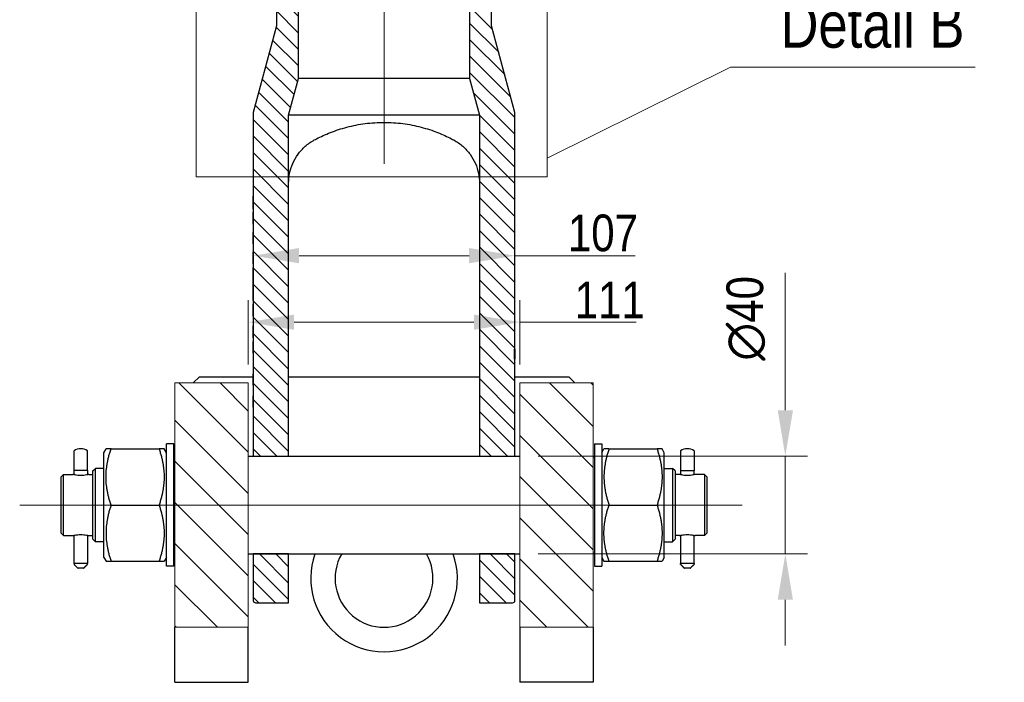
# Model space of a CAD drawing. Header units: millimetres. Extents: x 0 to 18279, y -668 to 2227.
# Tile 25 of 44: x 1829 to 2232, y 694 to 965. Entities that reach past the tile are written whole.
import ezdxf

# ---------------------------------------------------------------- set-up
doc = ezdxf.new("R2010")
doc.units = ezdxf.units.MM
doc.header["$LTSCALE"] = 7.5
for name, color, linetype, lineweight in [('Centerline (ISO)', 7, 'Continuous', 9), ('Detail Boundary (ISO)', 7, 'Continuous', 9), ('Dimension (ISO)', 7, 'Continuous', 9), ('Hatch (ISO)', 7, 'Continuous', 9), ('Visible (ISO)', 7, 'Continuous', 25), ('Visible Narrow (ISO)', 7, 'Continuous', 18)]:
    doc.layers.add(name, color=color, linetype=linetype, lineweight=lineweight)
doc.styles.add('Text 2_0 mm', font='ARIALN.TTF')
doc.styles.add('Text 2_5 mm', font='ARIALN.TTF')
doc.dimstyles.new('Imenco', dxfattribs={"dimscale": 7.5, "dimtxt": 2, "dimasz": 2.5, "dimexe": 1.2, "dimexo": 1, "dimgap": 0.2, "dimtad": 1, "dimrnd": 1e-08, "dimtxsty": 'Text 2_0 mm', "dimcen": 0.09, "dimdle": 10, "dimclrd": 256, "dimclre": 256, "dimclrt": 256, "dimazin": 2, "dimtfac": 1, "dimtdec": 3, "dimtmove": 0, "dimatfit": 3, "dimfxl": 1, "dimtolj": 1, "dimlwd": -1, "dimlwe": -1, "dimarcsym": 0})
pattern_1 = [(135, (0, 0), (-8.41899, -8.41899), [])]

# ---------------------------------------------------------------- blocks, each defined once
blk = doc.blocks.new('2dDetail0')
at = {"layer": 'Detail Boundary (ISO)'}
for p, q in [((272.625, 121.156), (282.627, 126.124)), ((282.627, 126.124), (295.954, 126.124))]:
    blk.add_line(p, q, dxfattribs=at)
at = {"layer": 'Detail Boundary (ISO)', "flags": 128}
blk.add_lwpolyline([(253.485, 120.146), (272.625, 120.146), (272.625, 157.396), (253.485, 157.396), (253.485, 120.146)], dxfattribs=at)
at = {"layer": 'Detail Boundary (ISO)', "insert": (285.349, 127.145), "char_height": 2.5, "attachment_point": 7, "style": 'Text 2_5 mm'}
blk.add_mtext('Detail B', dxfattribs=at)
blk = doc.blocks.new('*D40')
at = {"layer": 'Defpoints', "color": 0, "transparency": 16777216}
for p in [(2033.51, 786.81), (2142.08, 786.81), (2033.51, 746.81)]:
    blk.add_point(p, dxfattribs=at)
at = {"layer": 'Dimension (ISO)', "transparency": 16777216}
for p, q in [((2142.08, 805.56), (2142.08, 861.78)), ((2041.01, 786.81), (2151.08, 786.81)), ((2142.08, 746.81), (2142.08, 786.81)), ((2041.01, 746.81), (2151.08, 746.81)), ((2142.08, 728.06), (2142.08, 709.31))]:
    blk.add_line(p, q, dxfattribs=at)
for points in [[(2138.96, 805.56), (2145.21, 805.56), (2142.08, 786.81)], [(2138.96, 728.06), (2145.21, 728.06), (2142.08, 746.81)]]:
    blk.add_solid(points, dxfattribs=at)
at = {"layer": 'Dimension (ISO)', "transparency": 16777216, "insert": (2118.01, 825.81), "char_height": 15, "attachment_point": 1, "rotation": 90, "style": 'Text 2_0 mm'}
blk.add_mtext('\\A1;{\\fAIGDT|b0|i0;\\ln}\\fArial Narrow|b0|i0;40', dxfattribs=at)
blk = doc.blocks.new('*D41')
at = {"layer": 'Defpoints', "color": 0, "transparency": 16777216}
for p in [(2033.51, 841.61), (1922.51, 816.81), (2033.51, 816.81)]:
    blk.add_point(p, dxfattribs=at)
at = {"layer": 'Dimension (ISO)', "transparency": 16777216}
for p, q in [((1922.51, 824.31), (1922.51, 850.61)), ((2033.51, 824.31), (2033.51, 850.61)), ((1941.26, 841.61), (2014.76, 841.61)), ((2033.51, 841.61), (2081.1, 841.61))]:
    blk.add_line(p, q, dxfattribs=at)
for points in [[(1941.26, 844.73), (1941.26, 838.48), (1922.51, 841.61)], [(2014.76, 844.73), (2014.76, 838.48), (2033.51, 841.61)]]:
    blk.add_solid(points, dxfattribs=at)
at = {"layer": 'Dimension (ISO)', "transparency": 16777216, "insert": (2055.96, 858.17), "char_height": 15, "attachment_point": 1, "style": 'Text 2_0 mm'}
blk.add_mtext('\\A1;111', dxfattribs=at)
blk = doc.blocks.new('*D42')
at = {"layer": 'Defpoints', "color": 0, "transparency": 16777216}
for p in [(2031.51, 868.8), (2031.51, 854.48), (1924.51, 828.95)]:
    blk.add_point(p, dxfattribs=at)
at = {"layer": 'Dimension (ISO)', "transparency": 16777216}
for p, q in [((1924.51, 836.45), (1924.51, 877.8)), ((1943.26, 868.8), (2012.76, 868.8)), ((2031.51, 868.8), (2080.69, 868.8))]:
    blk.add_line(p, q, dxfattribs=at)
for points in [[(1943.26, 871.93), (1943.26, 865.68), (1924.51, 868.8)], [(2012.76, 871.93), (2012.76, 865.68), (2031.51, 868.8)]]:
    blk.add_solid(points, dxfattribs=at)
at = {"layer": 'Dimension (ISO)', "transparency": 16777216, "insert": (2053.18, 885.62), "char_height": 15, "attachment_point": 1, "style": 'Text 2_0 mm'}
blk.add_mtext('\\A1;107', dxfattribs=at)

msp = doc.modelspace()

# ---------------------------------------------------------------- hatches: boundary and pattern name
at = {"layer": 'Hatch (ISO)'}
h = msp.add_hatch(dxfattribs=at)
h.set_pattern_fill('ANSI31', color=256, scale=38.1, angle=90, style=0)
h.set_pattern_definition([(135, (0, 0), (-3.367596, -3.367596), [])])
edge = h.paths.add_edge_path()
edge.add_line((2031.508, 727.813), (2031.508, 746.813))
edge.add_line((2031.508, 746.813), (2017.008, 746.813))
edge.add_line((2017.008, 746.813), (2017.008, 726.813))
edge.add_line((2017.008, 726.813), (2030.508, 726.813))
edge.add_ellipse((2030.508, 727.813), major_axis=(1, 0), ratio=1, start_angle=270, end_angle=360)
edge = h.paths.add_edge_path()
edge.add_line((1939.008, 746.813), (1924.508, 746.813))
edge.add_line((1924.508, 746.813), (1924.508, 727.813))
edge.add_ellipse((1925.508, 727.813), major_axis=(0, -1), ratio=1, start_angle=270, end_angle=360)
edge.add_line((1925.508, 726.813), (1939.008, 726.813))
edge.add_line((1939.008, 726.813), (1939.008, 746.813))
edge = h.paths.add_edge_path()
edge.add_ellipse((2010.008, 1144.018), major_axis=(-0.406, 1.958), ratio=1, start_angle=78.27489, end_angle=90)
edge.add_line((2008.05, 1143.612), (2018.966, 1091.014))
edge.add_ellipse((2017.008, 1090.608), major_axis=(0, 2), ratio=1, start_angle=270, end_angle=281.72511, ccw=False)
edge.add_line((2019.008, 1090.608), (2019.008, 1086.813))
edge.add_ellipse((2017.008, 1086.813), major_axis=(2, 0), ratio=1, start_angle=270, end_angle=360, ccw=False)
edge.add_line((2017.008, 1084.813), (2009.008, 1084.813))
edge.add_ellipse((2009.008, 1083.813), major_axis=(0, 1), ratio=1, start_angle=0, end_angle=90)
edge.add_line((2008.008, 1083.813), (2008.008, 1049.813))
edge.add_line((2008.008, 1049.813), (2022.008, 997.564))
edge.add_line((2022.008, 997.564), (2022.008, 962.813))
edge.add_line((2022.008, 962.813), (2031.508, 927.358))
edge.add_line((2031.508, 927.358), (2031.508, 830.517))
edge.add_line((2031.508, 830.517), (2031.408, 830.517))
edge.add_line((2031.408, 830.517), (2031.408, 826.458))
edge.add_line((2031.408, 826.458), (2031.508, 826.458))
edge.add_line((2031.508, 826.458), (2031.508, 786.813))
edge.add_line((2031.508, 786.813), (2017.008, 786.813))
edge.add_line((2017.008, 786.813), (2017.008, 898.512))
edge.add_line((2017.008, 898.512), (2017.008, 926.313))
edge.add_line((2017.008, 926.313), (2013.008, 941.241))
edge.add_line((2013.008, 941.241), (2013.008, 992.378))
edge.add_line((2013.008, 992.378), (1988.849, 1082.541))
edge.add_ellipse((1998.508, 1085.129), major_axis=(0, -10), ratio=1, start_angle=270, end_angle=285, ccw=False)
edge.add_line((1988.508, 1085.129), (1988.508, 1094.387))
edge.add_line((1988.508, 1094.387), (1994.543, 1098.013))
edge.add_line((1994.543, 1098.013), (1994.543, 1104.363))
edge.add_line((1994.543, 1104.363), (1994.543, 1146.813))
edge.add_line((1994.543, 1146.813), (1994.764, 1147.034))
edge.add_line((1994.764, 1147.034), (1996.543, 1148.813))
edge.add_line((1996.543, 1148.813), (2001.503, 1148.813))
edge.add_line((2001.503, 1148.813), (2006.008, 1148.813))
edge.add_ellipse((2006.008, 1146.813), major_axis=(0, 2), ratio=1, start_angle=270, end_angle=360, ccw=False)
edge.add_line((2008.008, 1146.813), (2008.008, 1144.018))
edge = h.paths.add_edge_path()
edge.add_ellipse((1946.008, 1144.018), major_axis=(0, -2), ratio=1, start_angle=78.27489, end_angle=90)
edge.add_line((1948.008, 1144.018), (1948.008, 1146.813))
edge.add_ellipse((1950.008, 1146.813), major_axis=(-2, 0), ratio=1, start_angle=270, end_angle=360, ccw=False)
edge.add_line((1950.008, 1148.813), (1954.513, 1148.813))
edge.add_line((1954.513, 1148.813), (1959.473, 1148.813))
edge.add_line((1959.473, 1148.813), (1961.252, 1147.034))
edge.add_line((1961.252, 1147.034), (1961.473, 1146.813))
edge.add_line((1961.473, 1146.813), (1961.473, 1104.363))
edge.add_line((1961.473, 1104.363), (1961.473, 1098.013))
edge.add_line((1961.473, 1098.013), (1967.508, 1094.387))
edge.add_line((1967.508, 1094.387), (1967.508, 1085.129))
edge.add_ellipse((1957.508, 1085.129), major_axis=(2.588, 9.659), ratio=1, start_angle=270, end_angle=285, ccw=False)
edge.add_line((1967.167, 1082.541), (1943.008, 992.378))
edge.add_line((1943.008, 992.378), (1943.008, 941.241))
edge.add_line((1943.008, 941.241), (1939.008, 926.313))
edge.add_line((1939.008, 926.313), (1939.008, 898.512))
edge.add_line((1939.008, 898.512), (1939.008, 786.813))
edge.add_line((1939.008, 786.813), (1924.508, 786.813))
edge.add_line((1924.508, 786.813), (1924.508, 806.813))
edge.add_line((1924.508, 806.813), (1924.518, 806.813))
edge.add_line((1924.518, 806.813), (1924.518, 811.438))
edge.add_line((1924.518, 811.438), (1924.508, 811.438))
edge.add_line((1924.508, 811.438), (1924.508, 815.794))
edge.add_line((1924.508, 815.794), (1924.518, 815.794))
edge.add_line((1924.518, 815.794), (1924.518, 820.419))
edge.add_line((1924.518, 820.419), (1924.508, 820.419))
edge.add_line((1924.508, 820.419), (1924.508, 828.951))
edge.add_line((1924.508, 828.951), (1924.518, 828.951))
edge.add_line((1924.518, 828.951), (1924.518, 833.727))
edge.add_line((1924.518, 833.727), (1924.508, 833.727))
edge.add_line((1924.508, 833.727), (1924.508, 835.215))
edge.add_line((1924.508, 835.215), (1924.518, 835.215))
edge.add_line((1924.518, 835.215), (1924.518, 840.038))
edge.add_line((1924.518, 840.038), (1924.508, 840.038))
edge.add_line((1924.508, 840.038), (1924.508, 844.099))
edge.add_line((1924.508, 844.099), (1924.518, 844.099))
edge.add_line((1924.518, 844.099), (1924.518, 848.922))
edge.add_line((1924.518, 848.922), (1924.508, 848.922))
edge.add_line((1924.508, 848.922), (1924.508, 850.41))
edge.add_line((1924.508, 850.41), (1924.518, 850.41))
edge.add_line((1924.518, 850.41), (1924.518, 864.018))
edge.add_line((1924.518, 864.018), (1924.508, 864.018))
edge.add_line((1924.508, 864.018), (1924.508, 865.506))
edge.add_line((1924.508, 865.506), (1924.518, 865.506))
edge.add_line((1924.518, 865.506), (1924.518, 870.347))
edge.add_line((1924.518, 870.347), (1924.508, 870.347))
edge.add_line((1924.508, 870.347), (1924.508, 873.631))
edge.add_line((1924.508, 873.631), (1924.518, 873.631))
edge.add_line((1924.518, 873.631), (1924.518, 878.472))
edge.add_line((1924.518, 878.472), (1924.508, 878.472))
edge.add_line((1924.508, 878.472), (1924.508, 881.72))
edge.add_line((1924.508, 881.72), (1924.518, 881.72))
edge.add_line((1924.518, 881.72), (1924.518, 886.562))
edge.add_line((1924.518, 886.562), (1924.508, 886.562))
edge.add_line((1924.508, 886.562), (1924.508, 887.957))
edge.add_line((1924.508, 887.957), (1924.518, 887.957))
edge.add_line((1924.518, 887.957), (1924.518, 893.184))
edge.add_line((1924.518, 893.184), (1924.508, 893.184))
edge.add_line((1924.508, 893.184), (1924.508, 927.358))
edge.add_line((1924.508, 927.358), (1934.008, 962.813))
edge.add_line((1934.008, 962.813), (1934.008, 997.564))
edge.add_line((1934.008, 997.564), (1948.008, 1049.813))
edge.add_line((1948.008, 1049.813), (1948.008, 1083.813))
edge.add_ellipse((1947.008, 1083.813), major_axis=(1, 0), ratio=1, start_angle=0, end_angle=90)
edge.add_line((1947.008, 1084.813), (1939.008, 1084.813))
edge.add_ellipse((1939.008, 1086.813), major_axis=(0, -2), ratio=1, start_angle=270, end_angle=360, ccw=False)
edge.add_line((1937.008, 1086.813), (1937.008, 1090.608))
edge.add_ellipse((1939.008, 1090.608), major_axis=(-0.406, -1.958), ratio=1, start_angle=270, end_angle=281.72511, ccw=False)
edge.add_line((1937.05, 1091.014), (1947.966, 1143.612))
h = msp.add_hatch(dxfattribs=at)
h.set_pattern_fill('ANSI31', color=256, scale=95.25, angle=90, style=0)
h.set_pattern_definition(pattern_1)
h.paths.add_polyline_path([(1892.508, 816.813), (1892.508, 716.813), (1922.508, 716.813), (1922.508, 816.813)])
h = msp.add_hatch(dxfattribs=at)
h.set_pattern_fill('ANSI31', color=256, scale=95.25, angle=90, style=0)
h.set_pattern_definition(pattern_1)
h.paths.add_polyline_path([(2063.508, 716.813), (2063.508, 816.813), (2033.508, 816.813), (2033.508, 716.813)])

# ---------------------------------------------------------------- linework, layer by layer
at = {"layer": 'Centerline (ISO)', "linetype": 'Continuous'}
for p, q in [((1978.008, 906.354), (1978.008, 1963.563)), ((1829.041, 766.813), (2124.496, 766.813))]:
    msp.add_line(p, q, dxfattribs=at)
at = {"layer": 'Visible (ISO)'}
for p, q in [((1934.008, 997.564), (1934.008, 962.813)), ((2022.008, 962.813), (2022.008, 997.564)), ((1943.008, 941.241), (1943.008, 992.378)), ((2013.008, 992.378), (2013.008, 941.241)), ((1934.008, 962.813), (1924.508, 927.358)), ((2031.508, 927.358), (2022.008, 962.813)), ((1939.008, 926.313), (1943.008, 941.241)), ((2013.008, 941.241), (1943.008, 941.241)), ((2013.008, 941.241), (2017.008, 926.313)), ((1924.508, 927.358), (1924.508, 893.184)), ((1939.008, 898.512), (1939.008, 926.313)), ((2017.008, 926.313), (1939.008, 926.313)), ((2017.008, 926.313), (2017.008, 898.512)), ((2031.508, 830.517), (2031.508, 927.358)), ((1939.008, 786.813), (1939.008, 898.512)), ((2017.008, 898.512), (2017.008, 786.813)), ((1924.508, 893.184), (1924.518, 893.184)), ((1924.508, 887.957), (1924.508, 893.184)), ((1924.518, 893.184), (1924.518, 887.957)), ((1924.518, 887.957), (1924.508, 887.957)), ((1924.508, 887.957), (1924.508, 886.562)), ((1924.508, 886.562), (1924.518, 886.562)), ((1924.508, 881.72), (1924.508, 886.562)), ((1924.518, 886.562), (1924.518, 881.72)), ((1924.518, 881.72), (1924.508, 881.72)), ((1924.508, 881.72), (1924.508, 878.472)), ((1924.508, 878.472), (1924.518, 878.472)), ((1924.508, 873.631), (1924.508, 878.472)), ((1924.518, 878.472), (1924.518, 873.631)), ((1924.518, 873.631), (1924.508, 873.631)), ((1924.508, 873.631), (1924.508, 870.347)), ((1924.508, 870.347), (1924.518, 870.347)), ((1924.508, 865.506), (1924.508, 870.347)), ((1924.518, 870.347), (1924.518, 865.506)), ((1924.518, 865.506), (1924.508, 865.506)), ((1924.508, 865.506), (1924.508, 864.018)), ((1924.508, 864.018), (1924.518, 864.018)), ((1924.508, 859.144), (1924.508, 864.018)), ((1924.518, 864.018), (1924.518, 850.41)), ((1924.508, 850.41), (1924.508, 859.144)), ((1924.508, 859.144), (1924.518, 859.144)), ((1924.518, 850.41), (1924.508, 850.41)), ((1924.508, 850.41), (1924.508, 848.922)), ((1924.508, 848.922), (1924.518, 848.922)), ((1924.508, 844.099), (1924.508, 848.922)), ((1924.518, 848.922), (1924.518, 844.099)), ((1924.518, 844.099), (1924.508, 844.099)), ((1924.508, 844.099), (1924.508, 840.038)), ((1924.508, 840.038), (1924.518, 840.038)), ((1924.508, 835.215), (1924.508, 840.038)), ((1924.518, 840.038), (1924.518, 835.215)), ((1924.518, 835.215), (1924.508, 835.215)), ((1924.508, 835.215), (1924.508, 833.727)), ((1924.508, 833.727), (1924.518, 833.727)), ((1924.508, 828.951), (1924.508, 833.727)), ((1924.518, 833.727), (1924.518, 828.951)), ((2031.408, 826.458), (2031.408, 830.517)), ((2031.408, 830.517), (2031.508, 830.517)), ((2031.508, 830.517), (2031.508, 828.452)), ((1924.518, 828.951), (1924.508, 828.951)), ((1924.508, 828.951), (1924.508, 820.419)), ((2031.508, 826.458), (2031.408, 826.458)), ((2031.508, 828.452), (2031.508, 826.458)), ((2031.508, 786.813), (2031.508, 826.458)), ((1900.008, 816.813), (1902.508, 819.313)), ((1902.508, 819.313), (1924.508, 819.313)), ((1924.508, 820.419), (1924.518, 820.419)), ((1924.508, 815.794), (1924.508, 820.419)), ((1924.518, 820.419), (1924.518, 815.794)), ((1939.008, 819.313), (2017.008, 819.313)), ((2031.508, 819.313), (2053.508, 819.313)), ((2053.508, 819.313), (2056.008, 816.813)), ((1924.518, 815.794), (1924.508, 815.794)), ((1924.508, 815.794), (1924.508, 811.438)), ((1924.508, 811.438), (1924.518, 811.438)), ((1924.508, 806.813), (1924.508, 811.438)), ((1924.518, 811.438), (1924.518, 806.813)), ((1924.518, 806.813), (1924.508, 806.813)), ((1924.508, 806.813), (1924.508, 786.813)), ((1863.408, 788.213), (1864.332, 789.813)), ((1866.386, 789.813), (1864.332, 789.813)), ((1866.386, 789.813), (1886.03, 789.813)), ((1888.084, 789.813), (1886.03, 789.813)), ((1889.008, 788.213), (1888.084, 789.813)), ((1889.008, 741.813), (1889.008, 791.813)), ((1892.008, 791.813), (1889.008, 791.813)), ((1892.008, 741.813), (1892.008, 791.813)), ((2064.008, 791.813), (2064.008, 741.813)), ((2064.008, 791.813), (2067.008, 791.813)), ((2067.008, 791.813), (2067.008, 741.813)), ((2067.008, 788.213), (2067.932, 789.813)), ((2069.986, 789.813), (2067.932, 789.813)), ((2069.986, 789.813), (2089.63, 789.813)), ((2091.684, 789.813), (2089.63, 789.813)), ((2092.608, 788.213), (2091.684, 789.813)), ((1851.258, 780.93), (1851.258, 788.989)), ((1856.758, 780.93), (1856.758, 788.989)), ((1863.408, 745.413), (1863.408, 788.213)), ((1922.508, 786.813), (2033.508, 786.813)), ((1924.508, 786.813), (1939.008, 786.813)), ((2017.008, 786.813), (2031.508, 786.813)), ((2092.608, 745.413), (2092.608, 788.213)), ((2099.258, 788.989), (2099.258, 780.93)), ((2104.758, 788.989), (2104.758, 780.93)), ((1859.008, 780.813), (1860.008, 781.813)), ((1860.008, 751.813), (1860.008, 781.813)), ((1863.408, 781.813), (1860.008, 781.813)), ((2092.608, 781.813), (2096.008, 781.813)), ((2096.008, 781.813), (2096.008, 751.813)), ((2097.008, 780.813), (2096.008, 781.813)), ((1846.008, 778.313), (1847.008, 779.313)), ((1846.008, 755.313), (1846.008, 778.313)), ((1847.008, 754.313), (1847.008, 779.313)), ((1847.008, 779.313), (1850.758, 779.313)), ((1856.758, 780.93), (1851.258, 780.93)), ((1851.258, 779.192), (1851.258, 780.93)), ((1856.758, 780.93), (1856.758, 779.192)), ((1857.258, 779.313), (1859.008, 779.313)), ((1859.008, 752.813), (1859.008, 780.813)), ((2097.008, 780.813), (2097.008, 752.813)), ((2098.758, 779.313), (2097.008, 779.313)), ((2099.258, 780.93), (2104.758, 780.93)), ((2099.258, 780.93), (2099.258, 779.192)), ((2104.758, 779.192), (2104.758, 780.93)), ((2109.008, 779.313), (2105.258, 779.313)), ((2109.008, 779.313), (2109.008, 754.313)), ((2110.008, 778.313), (2109.008, 779.313)), ((2110.008, 778.313), (2110.008, 755.313)), ((1866.386, 766.813), (1886.03, 766.813)), ((2069.986, 766.813), (2089.63, 766.813)), ((1846.008, 755.313), (1847.008, 754.313)), ((1847.008, 754.313), (1850.758, 754.313)), ((1851.258, 742.93), (1851.258, 754.434)), ((1856.758, 754.434), (1856.758, 742.93)), ((1857.258, 754.313), (1859.008, 754.313)), ((1859.008, 752.813), (1860.008, 751.813)), ((2097.008, 752.813), (2096.008, 751.813)), ((2098.758, 754.313), (2097.008, 754.313)), ((2099.258, 754.434), (2099.258, 742.93)), ((2104.758, 742.93), (2104.758, 754.434)), ((2109.008, 754.313), (2105.258, 754.313)), ((2110.008, 755.313), (2109.008, 754.313)), ((1863.408, 751.813), (1860.008, 751.813)), ((2092.608, 751.813), (2096.008, 751.813)), ((1863.408, 745.413), (1864.332, 743.813)), ((1889.008, 745.413), (1888.084, 743.813)), ((1922.508, 746.813), (2033.508, 746.813)), ((1939.008, 746.813), (1924.508, 746.813)), ((1924.508, 746.813), (1924.508, 727.813)), ((1939.008, 726.813), (1939.008, 746.813)), ((2031.508, 746.813), (2017.008, 746.813)), ((2017.008, 746.813), (2017.008, 726.813)), ((2031.508, 727.813), (2031.508, 746.813)), ((2067.008, 745.413), (2067.932, 743.813)), ((2092.608, 745.413), (2091.684, 743.813)), ((1851.258, 742.93), (1851.258, 742.546)), ((1856.758, 742.93), (1851.258, 742.93)), ((1855.118, 740.93), (1852.898, 740.93)), ((1856.758, 742.546), (1856.758, 742.93)), ((1864.332, 743.813), (1866.386, 743.813)), ((1866.386, 743.813), (1886.03, 743.813)), ((1886.03, 743.813), (1888.084, 743.813)), ((1892.008, 741.813), (1889.008, 741.813)), ((2064.008, 741.813), (2067.008, 741.813)), ((2067.932, 743.813), (2069.986, 743.813)), ((2069.986, 743.813), (2089.63, 743.813)), ((2089.63, 743.813), (2091.684, 743.813)), ((2104.758, 742.93), (2099.258, 742.93)), ((2099.258, 742.546), (2099.258, 742.93)), ((2103.118, 740.93), (2100.898, 740.93)), ((2104.758, 742.93), (2104.758, 742.546)), ((1925.508, 726.813), (1939.008, 726.813)), ((2017.008, 726.813), (2030.508, 726.813)), ((1892.508, 694.313), (1892.508, 716.813)), ((1922.508, 694.313), (1922.508, 716.813)), ((2033.508, 716.813), (2033.508, 694.313)), ((2063.508, 716.813), (2063.508, 694.313)), ((1892.508, 694.313), (1922.508, 694.313)), ((2063.508, 694.313), (2033.508, 694.313))]:
    msp.add_line(p, q, dxfattribs=at)
for centre, radius, start, end in [((1854.008, 784.813), 5, 56.63299, 123.36701), ((2102.008, 784.813), 5, 56.63299, 123.36701), ((1892.508, 786.313), 0.5, 90, 180), ((2063.508, 786.313), 0.5, 0, 90), ((1892.508, 747.313), 0.5, 180, 270), ((1978.008, 736.813), 30, 160.52878, 19.47122), ((1978.008, 736.813), 20, 150, 30), ((2063.508, 747.313), 0.5, 270, 0), ((1925.508, 727.813), 1, 180, 270), ((2030.508, 727.813), 1, 270, 0)]:
    msp.add_arc(centre, radius, start, end, dxfattribs=at)
for points, knots in [([(1949.508, 916.112), (1949.812, 916.276), (1950.12, 916.439), (1952.112, 917.47), (1954.017, 918.353), (1958.195, 919.992), (1960.468, 920.745), (1965.254, 921.994), (1967.772, 922.49), (1972.883, 923.149), (1975.477, 923.313), (1980.539, 923.313), (1983.133, 923.149), (1988.244, 922.49), (1990.761, 921.994), (1995.547, 920.745), (1997.821, 919.992), (2001.999, 918.353), (2003.904, 917.47), (2005.896, 916.439), (2006.204, 916.276), (2006.508, 916.112)], [2.9266291, 2.9266291, 2.9266291, 2.9266291, 3.0671848, 3.0671848, 3.8265842, 3.8265842, 4.5859836, 4.5859836, 5.3453829, 5.3453829, 6.1047823, 6.1047823, 6.8641817, 6.8641817, 7.623581, 7.623581, 8.3829804, 8.3829804, 9.1423798, 9.1423798, 9.2829355, 9.2829355, 9.2829355, 9.2829355]), ([(1939.008, 898.512), (1939.008, 899.793), (1939.133, 901.131), (1939.677, 903.824), (1940.097, 905.18), (1941.243, 907.81), (1941.968, 909.086), (1943.698, 911.465), (1944.703, 912.568), (1946.857, 914.458), (1948.096, 915.35), (1949.508, 916.112)], [0, 0, 0, 0, 0.6597722, 0.6597722, 1.3195444, 1.3195444, 1.9793166, 1.9793166, 2.6390888, 2.6390888, 3.2566522, 3.2566522, 3.2566522, 3.2566522]), ([(2006.508, 916.112), (2007.92, 915.35), (2009.159, 914.458), (2011.313, 912.568), (2012.318, 911.465), (2014.048, 909.086), (2014.773, 907.81), (2015.918, 905.18), (2016.339, 903.824), (2016.883, 901.131), (2017.008, 899.793), (2017.008, 898.512)], [11.8133792, 11.8133792, 11.8133792, 11.8133792, 12.4309425, 12.4309425, 13.0907147, 13.0907147, 13.7504869, 13.7504869, 14.4102591, 14.4102591, 15.0700314, 15.0700314, 15.0700314, 15.0700314]), ([(1857.258, 779.313), (1857.258, 779.313), (1857.176, 779.291), (1856.843, 779.211), (1856.594, 779.154), (1856.019, 779.046), (1855.654, 778.988), (1854.854, 778.906), (1854.418, 778.883), (1853.598, 778.883), (1853.162, 778.906), (1852.362, 778.988), (1851.997, 779.046), (1851.422, 779.154), (1851.173, 779.211), (1850.84, 779.291), (1850.758, 779.313), (1850.758, 779.313)], [-1.4764161, -1.4764161, -1.4764161, -1.4764161, -1.35339154, -1.35339154, -1.23036698, -1.23036698, -1.10732219, -1.10732219, -0.9842774, -0.9842774, -0.86123261, -0.86123261, -0.73818782, -0.73818782, -0.61516326, -0.61516326, -0.4921387, -0.4921387, -0.4921387, -0.4921387]), ([(2105.258, 779.313), (2105.258, 779.313), (2105.176, 779.291), (2104.843, 779.211), (2104.594, 779.154), (2104.019, 779.046), (2103.654, 778.988), (2102.854, 778.906), (2102.418, 778.883), (2102.008, 778.883), (2101.598, 778.883), (2101.162, 778.906), (2100.362, 778.988), (2099.997, 779.046), (2099.422, 779.154), (2099.173, 779.211), (2098.84, 779.291), (2098.758, 779.313), (2098.758, 779.313)], [-0.4921387, -0.4921387, -0.4921387, -0.4921387, -0.36911414, -0.36911414, -0.24608958, -0.24608958, -0.12304479, -0.12304479, 0, 0, 0, 0.12304479, 0.12304479, 0.24608958, 0.24608958, 0.36911414, 0.36911414, 0.4921387, 0.4921387, 0.4921387, 0.4921387]), ([(1850.758, 754.313), (1850.758, 754.313), (1850.84, 754.335), (1851.173, 754.415), (1851.422, 754.472), (1851.997, 754.58), (1852.362, 754.638), (1853.162, 754.72), (1853.598, 754.743), (1854.418, 754.743), (1854.854, 754.72), (1855.654, 754.638), (1856.019, 754.58), (1856.594, 754.472), (1856.843, 754.415), (1857.176, 754.335), (1857.258, 754.313), (1857.258, 754.313)], [0.4921387, 0.4921387, 0.4921387, 0.4921387, 0.61516326, 0.61516326, 0.73818782, 0.73818782, 0.86123261, 0.86123261, 0.9842774, 0.9842774, 1.10732219, 1.10732219, 1.23036698, 1.23036698, 1.35339154, 1.35339154, 1.4764161, 1.4764161, 1.4764161, 1.4764161]), ([(2098.758, 754.313), (2098.758, 754.313), (2098.84, 754.335), (2099.173, 754.415), (2099.422, 754.472), (2099.997, 754.58), (2100.362, 754.638), (2101.162, 754.72), (2101.598, 754.743), (2102.008, 754.743), (2102.418, 754.743), (2102.854, 754.72), (2103.654, 754.638), (2104.019, 754.58), (2104.594, 754.472), (2104.843, 754.415), (2105.176, 754.335), (2105.258, 754.313), (2105.258, 754.313)], [-0.4921387, -0.4921387, -0.4921387, -0.4921387, -0.36911414, -0.36911414, -0.24608958, -0.24608958, -0.12304479, -0.12304479, 0, 0, 0, 0.12304479, 0.12304479, 0.24608958, 0.24608958, 0.36911414, 0.36911414, 0.4921387, 0.4921387, 0.4921387, 0.4921387])]:
    msp.add_open_spline(points, degree=3, knots=knots, dxfattribs=at)
for points, weights in [([(1866.386, 766.813), (1862.553, 778.313), (1866.386, 789.813)], [1.79331210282, 2.07073845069, 1.79331210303]), ([(1886.03, 789.813), (1889.863, 778.313), (1886.03, 766.813)], [1.85547759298, 2.14252097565, 1.8554775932]), ([(2069.986, 789.813), (2066.153, 778.313), (2069.986, 766.813)], [1.79329976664, 2.07072420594, 1.79329976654]), ([(2089.63, 789.813), (2093.463, 778.313), (2089.63, 766.813)], [1.85547759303, 2.14252097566, 1.85547759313]), ([(1866.386, 766.813), (1862.553, 755.313), (1866.386, 743.813)], [1.79329976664, 2.07072420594, 1.79329976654]), ([(1886.03, 766.813), (1889.863, 755.313), (1886.03, 743.813)], [1.85547759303, 2.14252097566, 1.85547759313]), ([(2069.986, 743.813), (2066.153, 755.313), (2069.986, 766.813)], [1.7933121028, 2.07073845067, 1.79331210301]), ([(2089.63, 766.813), (2093.463, 755.313), (2089.63, 743.813)], [1.85547759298, 2.14252097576, 1.85547759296])]:
    msp.add_rational_spline(points, weights, degree=2, dxfattribs=at)
for points, weights, knots in [([(1851.258, 742.546), (1851.559, 742.247), (1852.524, 741.29), (1852.898, 740.93)], [14.63100766, 16.2136226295, 24.7802395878, 30.9401942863], [0.60988092, 0.60988092, 0.60988092, 0.75911523, 1.43951063, 1.43951063, 1.43951063]), ([(1855.118, 740.93), (1855.321, 741.126), (1856.035, 741.827), (1856.758, 742.546)], [30.9401942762, 27.2555139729, 19.1130603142, 14.6310076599], [11.12239082, 11.12239082, 11.12239082, 11.52938075, 11.95202053, 11.95202053, 11.95202053]), ([(2099.258, 742.546), (2099.981, 741.827), (2100.695, 741.126), (2100.898, 740.93)], [14.6310076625, 19.1130603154, 27.2555139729, 30.9401942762], [-11.95202053, -11.95202053, -11.95202053, -11.52938075, -11.12239082, -11.12239082, -11.12239082]), ([(2103.118, 740.93), (2103.491, 741.29), (2104.457, 742.247), (2104.758, 742.546)], [30.9401942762, 24.7802395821, 16.2136226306, 14.6310076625], [-1.43951063, -1.43951063, -1.43951063, -0.75911523, -0.60988092, -0.60988092, -0.60988092])]:
    msp.add_rational_spline(points, weights, degree=2, knots=knots, dxfattribs=at)
at = {"layer": 'Visible Narrow (ISO)'}
for p, q in [((1892.508, 816.813), (1892.508, 716.813)), ((1922.508, 816.813), (1892.508, 816.813)), ((1922.508, 716.813), (1922.508, 816.813)), ((2063.508, 816.813), (2033.508, 816.813)), ((2033.508, 816.813), (2033.508, 716.813)), ((2063.508, 716.813), (2063.508, 816.813)), ((1892.508, 716.813), (1922.508, 716.813)), ((2033.508, 716.813), (2063.508, 716.813))]:
    msp.add_line(p, q, dxfattribs=at)

# ---------------------------------------------------------------- block references
at = {"layer": 'Detail Boundary (ISO)', "xscale": 7.5, "yscale": 7.5, "zscale": 7.5}
msp.add_blockref('2dDetail0', (0, 0), dxfattribs=at)

# ---------------------------------------------------------------- dimensions: what is measured, and where the dimension line sits
at = {"layer": 'Dimension (ISO)'}
dim = msp.add_linear_dim(base=(2031.508, 868.801), p1=(1924.508, 828.951), p2=(2031.508, 854.482), dimstyle='Imenco', override={"dimgap": 0.2, "dimdec": 2, "dimse2": 1, "dimtol": 0, "dimlim": 0, "dimtp": 0, "dimtm": 0, "dimtdec": 3, "dimtofl": 0, "dimatfit": 2}, dxfattribs=at)
dim.commit()
dim.dimension.update_dxf_attribs({"geometry": '*D42', "text_midpoint": (2066.185, 868.801), "dimtype": 160})
dim = msp.add_linear_dim(base=(2142.081, 786.813), p1=(2033.508, 746.813), p2=(2033.508, 786.813), angle=270, text='{\\fAIGDT|b0|i0;\\ln}\\fArial Narrow|b0|i0;<>', dimstyle='Imenco', override={"dimgap": 0.2, "dimdec": 2, "dimtol": 0, "dimlim": 0, "dimtp": 0, "dimtm": 0, "dimtdec": 3, "dimtofl": 1, "dimatfit": 1}, dxfattribs=at)
dim.commit()
dim.dimension.update_dxf_attribs({"geometry": '*D40', "text_midpoint": (2142.081, 843.046), "dimtype": 160})
dim = msp.add_linear_dim(base=(2033.508, 841.609), p1=(1922.508, 816.813), p2=(2033.508, 816.813), angle=180, dimstyle='Imenco', override={"dimgap": 0.2, "dimdec": 2, "dimtol": 0, "dimlim": 0, "dimtp": 0, "dimtm": 0, "dimtdec": 3, "dimtofl": 0, "dimatfit": 2}, dxfattribs=at)
dim.commit()
dim.dimension.update_dxf_attribs({"geometry": '*D41', "text_midpoint": (2067.778, 841.609), "dimtype": 160})

doc.saveas('drawing.dxf')
